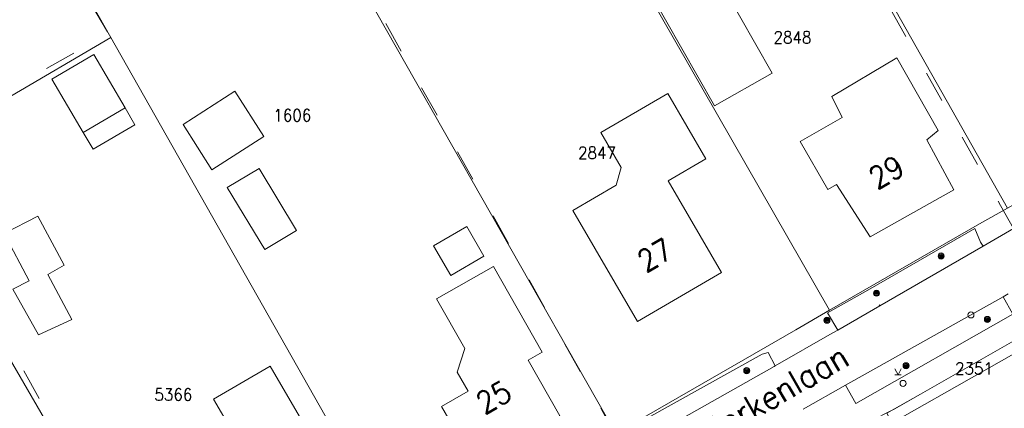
# Model space of a CAD drawing. Header units: metres. Extents: x 3 to 114181, y 112716 to 476231.
# Tile 52 of 90: x 112654 to 112735, y 475437 to 475469. Entities that reach past the tile are written whole.
import ezdxf
from ezdxf.enums import TextEntityAlignment as Align

# ---------------------------------------------------------------- set-up
doc = ezdxf.new("R2010")
doc.units = ezdxf.units.M
doc.header["$MEASUREMENT"] = 0
for name, pattern in [('DGN Style 1', [5.201608, 0.008655, -5.192953]), ('DGN Style 3', [12.11689, 8.654921, -3.461969]), ('DGN Style 5', [6.058445, 2.596476, -3.461969])]:
    doc.linetypes.add(name, pattern=pattern)
for name, color, linetype, lineweight in [('Cultuurscheiding BGT', 3, 'DGN Style 1', 0), ('Functie scheiding OTD BGT', 7, 'DGN Style 5', 0), ('Kadasterperceelnummers', 14, 'Continuous', 0), ('Kadasterpercelen', 14, 'Continuous', 13), ('Kant algemeen verharding BGT', 7, 'Continuous', 0), ('Luifel H1 BGT', 1, 'DGN Style 3', 13), ('Pand BGT', 7, 'Continuous', 13), ('Symbool Boom BGT', 3, 'Continuous', 0), ('Symbool Kolk BGT', 5, 'Continuous', 0), ('Symbool Verklikker Transportleiding BGT', 5, 'Continuous', 0), ('Symbool Waterleidingput BGT', 5, 'Continuous', 0), ('Tekst Nummeraanduidingsreeks BGT', 7, 'Continuous', 0), ('Tekst ORL Straatnaam BGT', 3, 'Continuous', 0)]:
    doc.layers.add(name, color=color, linetype=linetype, lineweight=lineweight)
doc.styles.add('Style-STANDARD', font='STANDARD.shx')

# ---------------------------------------------------------------- blocks, each defined once
blk = doc.blocks.new('CELQ31')
at = {"layer": 'Symbool Verklikker Transportleiding BGT'}
for p, q in [((0, 0), (-0.025, 0.05)), ((-0.025, 0), (0.025, 0)), ((0, 0), (0.025, 0.05))]:
    blk.add_line(p, q, dxfattribs=at)
blk = doc.blocks.new('CELQ24_1')
at = {"layer": 'Symbool Kolk BGT'}
blk.add_circle((0, 0), 0.025, dxfattribs=at)
blk = doc.blocks.new('CELQ24_2')
at = {"layer": 'Symbool Waterleidingput BGT'}
blk.add_circle((0, 0), 0.025, dxfattribs=at)
blk = doc.blocks.new('CELA07')
at = {"layer": 'Symbool Boom BGT'}
for radius in [0.025, 0.018, 0.011, 0.00407]:
    blk.add_circle((0, 0), radius, dxfattribs=at)

msp = doc.modelspace()

# ---------------------------------------------------------------- linework, layer by layer
at = {"layer": 'Cultuurscheiding BGT', "flags": 128}
msp.add_lwpolyline([(112725.05, 475445.307), (112724.257, 475446.695)], dxfattribs=at)
at = {"layer": 'Functie scheiding OTD BGT', "flags": 128}
for points in [[(112736.085, 475451.673), (112735.02, 475453.576), (112715.434, 475488.54)], [(112650.42, 475485.556), (112651.746, 475484.025), (112661.433, 475467.771), (112653.752, 475463.461), (112650.463, 475461.45), (112648.508, 475459.501), (112647.628, 475457.352), (112647.309, 475455.473), (112647.247, 475453.921), (112647.344, 475451.413), (112648.17, 475449.93)], [(112703.257, 475434.571), (112702.434, 475436.147), (112682.318, 475472.144)], [(112648.17, 475449.93), (112648.843, 475449.917), (112656.675, 475435.948)]]:
    msp.add_lwpolyline(points, dxfattribs=at)
at = {"layer": 'Kadasterpercelen', "linetype": 'Continuous', "flags": 128}
for points in [[(112715.095, 475489.589), (112736.601, 475501.738), (112757.176, 475465.372), (112746.156, 475459.305), (112735.591, 475453.361)], [(112650.314, 475487.373), (112667.8, 475497.251), (112682.58, 475471.222), (112682.766, 475470.895), (112703.284, 475434.761), (112699.354, 475432.489), (112687.98, 475425.89), (112685.822, 475424.739), (112661.615, 475467.439)], [(112710.272, 475486.865), (112715.095, 475489.589), (112735.591, 475453.361), (112733.275, 475452.058), (112720.914, 475444.944), (112700.168, 475481.157)], [(112661.615, 475467.439), (112652.908, 475462.322), (112651.225, 475461.017), (112649.265, 475458.613), (112648.525, 475457.315), (112648.134, 475455.752), (112647.841, 475454.015), (112647.852, 475452.504), (112648.003, 475450.898), (112648.435, 475449.421), (112648.008, 475450.187), (112632.808, 475477.495), (112646.844, 475485.412), (112650.314, 475487.373)], [(112682.58, 475471.222), (112700.168, 475481.157), (112720.914, 475444.944), (112718.124, 475443.338), (112703.284, 475434.761), (112682.766, 475470.895)], [(112668.268, 475415.273), (112670.54, 475416.588), (112685.822, 475424.739), (112661.615, 475467.439), (112652.908, 475462.322), (112651.225, 475461.017), (112649.265, 475458.613), (112648.525, 475457.315), (112648.134, 475455.752), (112647.841, 475454.015), (112647.852, 475452.504), (112648.003, 475450.898), (112648.435, 475449.421), (112651.792, 475443.431), (112656.455, 475435.461)], [(112626.316, 475436.782), (112648.435, 475449.421), (112651.792, 475443.431), (112656.455, 475435.461), (112634.241, 475422.711), (112632.637, 475425.754), (112628.199, 475433.438), (112626.555, 475436.399)], [(112739.952, 475444.616), (112728.404, 475438.02), (112725.627, 475436.435), (112726.065, 475435.654), (112740.425, 475443.783)], [(112749.404, 475393.946), (112726.065, 475435.654), (112740.425, 475443.783), (112763.87, 475402.391), (112758.13, 475399.086)]]:
    msp.add_lwpolyline(points, close=True, dxfattribs=at)
for points in [[(112793.843, 475486.362), (112792.956, 475485.584), (112778.81, 475477.593), (112769.271, 475472.204), (112757.176, 475465.372), (112746.156, 475459.305), (112735.591, 475453.361), (112733.275, 475452.058), (112720.914, 475444.944), (112718.124, 475443.338), (112703.284, 475434.761)], [(112725.627, 475436.435), (112728.404, 475438.02), (112739.952, 475444.616), (112743.875, 475446.857), (112761.386, 475456.438), (112782.531, 475468.417), (112800.179, 475478.416)]]:
    msp.add_lwpolyline(points, dxfattribs=at)
at = {"layer": 'Kant algemeen verharding BGT', "flags": 128}
for points in [[(112794.799, 475484.898), (112792.635, 475483.642), (112789.592, 475481.866), (112783.575, 475478.549), (112783.285, 475478.388), (112779.087, 475476.264), (112776.178, 475474.683), (112763.399, 475467.061), (112761.439, 475465.877), (112758.753, 475464.43), (112758.246, 475464.173), (112757.321, 475463.703), (112756.23, 475463.149), (112756.181, 475463.124), (112744.689, 475456.438), (112740.04, 475453.84), (112736.085, 475451.673), (112733.572, 475450.232), (112725.05, 475445.307), (112721.58, 475443.287), (112721.133, 475443.061), (112716.428, 475440.356), (112716.338, 475440.305), (112704.217, 475433.439)], [(112684.685, 475415.153), (112688.825, 475415.507), (112692.269, 475417.377), (112712.668, 475428.992), (112720.88, 475433.804), (112721.303, 475433.128), (112721.763, 475433.291), (112723.885, 475434.453), (112724.56, 475434.796), (112724.118, 475435.701), (112726.289, 475436.812), (112745.537, 475447.806), (112760.901, 475456.279), (112781.054, 475467.879), (112782.592, 475468.833)], [(112721.58, 475443.287), (112720.738, 475444.731), (112724.257, 475446.695), (112732.882, 475451.689), (112733.375, 475450.559), (112733.572, 475450.232)], [(112735.642, 475446.282), (112735.229, 475446.049), (112736.039, 475444.606), (112723.065, 475437.256), (112722.226, 475438.75), (112718.729, 475436.778)], [(112722.226, 475438.75), (112735.229, 475446.049)], [(112703.257, 475434.571), (112715.353, 475441.306), (112715.846, 475441.458), (112716.428, 475440.356)]]:
    msp.add_lwpolyline(points, dxfattribs=at)
at = {"layer": 'Luifel H1 BGT', "flags": 128}
for points in [[(112662.786, 475461.646), (112659.337, 475459.62)], [(112663.608, 475460.246), (112662.786, 475461.646)], [(112660.159, 475458.22), (112663.608, 475460.246)], [(112659.337, 475459.62), (112660.159, 475458.22)]]:
    msp.add_lwpolyline(points, dxfattribs=at)
at = {"layer": 'Pand BGT', "flags": 128}
for points in [[(112706.031, 475471.3), (112711.42, 475461.807), (112716.177, 475464.508), (112710.787, 475474.001), (112706.031, 475471.3)], [(112659.337, 475459.62), (112662.786, 475461.646), (112660.203, 475466.044), (112656.754, 475464.018), (112659.337, 475459.62)], [(112724.255, 475450.992), (112731.172, 475454.874), (112728.942, 475458.996), (112729.865, 475459.786), (112726.473, 475465.776), (112721.11, 475462.569), (112721.96, 475460.859), (112718.472, 475458.862), (112720.779, 475454.898), (112721.47, 475455.323), (112724.255, 475450.992)], [(112674.225, 475459.276), (112671.838, 475463.009), (112667.573, 475460.264), (112669.96, 475456.53), (112674.225, 475459.276)], [(112710.707, 475457.446), (112707.572, 475462.83), (112702.041, 475459.609), (112703.727, 475456.714), (112703.305, 475455.254), (112699.719, 475453.165), (112705.053, 475444.005), (112712.001, 475448.051), (112707.587, 475455.63), (112710.707, 475457.446)], [(112671.21, 475455.073), (112674.309, 475449.94), (112676.93, 475451.523), (112673.844, 475456.633), (112671.21, 475455.073)], [(112657.753, 475448.655), (112655.584, 475452.717), (112652.811, 475451.274), (112654.888, 475447.371), (112653.542, 475446.672), (112655.637, 475442.901), (112658.406, 475444.168), (112656.41, 475447.899), (112657.753, 475448.655)], [(112689.663, 475447.815), (112692.393, 475449.403), (112690.976, 475451.838), (112688.247, 475450.249), (112689.663, 475447.815)], [(112690.195, 475439.826), (112691.101, 475438.271), (112688.897, 475436.988), (112691.623, 475432.305), (112698.669, 475436.234), (112696.055, 475440.823), (112697.21, 475441.482), (112693.177, 475448.563), (112688.484, 475445.891), (112690.821, 475441.789), (112690.195, 475439.826)], [(112679.981, 475431.353), (112674.758, 475440.328), (112670.091, 475437.612), (112674.618, 475429.833), (112671.178, 475427.831), (112674.09, 475422.542), (112681.117, 475426.508), (112678.916, 475430.729), (112679.981, 475431.353)]]:
    msp.add_lwpolyline(points, dxfattribs=at)

# ---------------------------------------------------------------- block references
at = {"layer": 'Symbool Boom BGT', "xscale": 10, "yscale": 10, "zscale": 10}
for p in [(112730.114, 475449.415), (112724.782, 475446.347), (112720.694, 475444.113), (112733.936, 475444.181), (112714.08, 475439.954), (112727.219, 475440.358)]:
    msp.add_blockref('CELA07', p, dxfattribs=at)
at = {"layer": 'Symbool Kolk BGT', "xscale": 10, "yscale": 10, "zscale": 10}
msp.add_blockref('CELQ24_1', (112732.571, 475444.558), dxfattribs=at)
at = {"layer": 'Symbool Verklikker Transportleiding BGT', "xscale": 10, "yscale": 10, "zscale": 10}
msp.add_blockref('CELQ31', (112726.556, 475439.608), dxfattribs=at)
at = {"layer": 'Symbool Waterleidingput BGT', "xscale": 10, "yscale": 10, "zscale": 10}
msp.add_blockref('CELQ24_2', (112726.977, 475438.904), dxfattribs=at)

# ---------------------------------------------------------------- texts
at = {"layer": 'Kadasterperceelnummers', "linetype": 'Continuous', "lineweight": 0, "style": 'Style-STANDARD'}
for s, p in [('2848', (112717.849, 475467.454)), ('1606', (112676.588, 475461.029)), ('2847', (112701.717, 475457.934)), ('2351', (112732.828, 475440.135)), ('5366', (112666.774, 475437.983))]:
    msp.add_text(s, height=1, dxfattribs=at).set_placement(p, align=Align.MIDDLE_CENTER)
at = {"layer": 'Tekst Nummeraanduidingsreeks BGT', "linetype": 'Continuous', "lineweight": 0, "style": 'Style-STANDARD'}
for s, rotation, p in [('29', 29.3, (112725.595, 475456.331)), ('27', 30.2, (112706.507, 475449.481)), ('25', 29.1, (112693.208, 475437.768))]:
    msp.add_text(s, height=1.8, rotation=rotation, dxfattribs=at).set_placement(p, align=Align.MIDDLE_CENTER)
at = {"layer": 'Tekst ORL Straatnaam BGT', "linetype": 'Continuous', "lineweight": 0, "style": 'Style-STANDARD'}
msp.add_text('Berkenlaan', height=2, rotation=29.87282, dxfattribs=at).set_placement((112710.629, 475434.731), align=Align.MIDDLE_LEFT)

doc.saveas('drawing.dxf')
